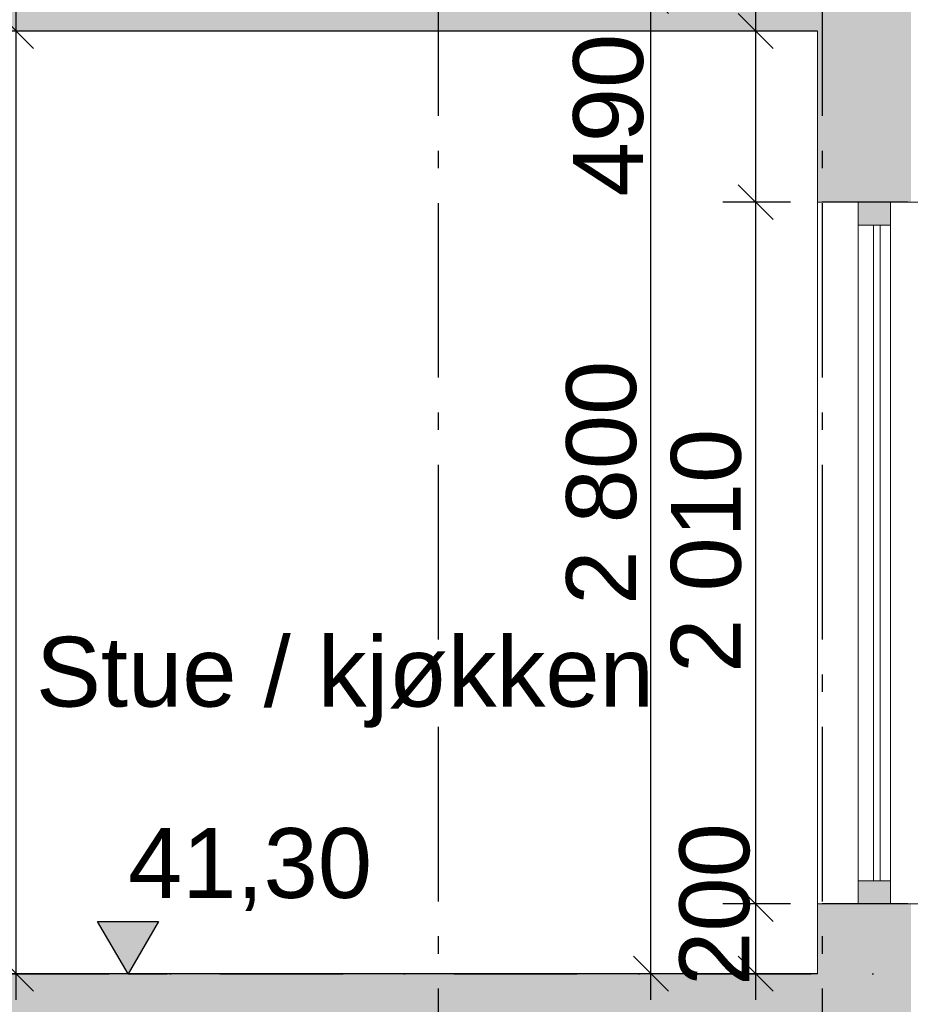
# Model space of a CAD drawing. Header units: millimetres. Extents: x 165469 to 203387225, y -6480348228 to 105421.
# Tile 60 of 67: x 203377957 to 203380508, y -6480306647 to -6480303827. Entities that reach past the tile are written whole.
import ezdxf
from ezdxf.enums import TextEntityAlignment as Align

# ---------------------------------------------------------------- set-up
doc = ezdxf.new("R2010")
doc.units = ezdxf.units.MM
doc.header["$LTSCALE"] = 0.5
doc.header["$MEASUREMENT"] = 0
for name, pattern in [('Akselinje', [1500, 1000, -200, 100, -200]), ('PLINE', [0]), ('Prikk & stiplet', [1340.555525, 705.555534, -352.777767, 0, -282.222223])]:
    doc.linetypes.add(name, pattern=pattern)
for name, color, linetype in [('23-- Yttervegger (Skravur)(Nye konstruksjoner)', 7, 'Continuous'), ('23-- Yttervegger(Nye konstruksjoner)', 7, 'Continuous'), ('251- Frittbærende dekker (Skravur)(Nye konstruksjoner)', 7, 'Continuous'), ('251- Frittbærende dekker(Nye konstruksjoner)', 7, 'Continuous'), ('82-- Modullinjer(Nye konstruksjoner)', 7, 'Continuous'), ('832- Tekst bygning(Nye konstruksjoner)', 7, 'Continuous'), ('842-M___1_100 Målsetting bygning(Nye konstruksjoner)', 7, 'Continuous')]:
    doc.layers.add(name, color=color, linetype=linetype)
for name, color, linetype, lineweight in [('234- Vinduer_ dører_ porter(Nye konstruksjoner)', 7, 'Continuous', 0), ('235- Utvendig kledning og overflate(Nye konstruksjoner)', 7, 'Continuous', 0), ('236- Innvendig kledning og overflate(Nye konstruksjoner)', 7, 'Continuous', 0), ('244- Vinduer_ dører_ foldevegger(Nye konstruksjoner)', 7, 'Continuous', 0)]:
    doc.layers.add(name, color=color, linetype=linetype, lineweight=lineweight)
doc.styles.add('GENERATED_STYLE_1', font='arial.ttf')
doc.styles.add('GENERATED_STYLE_2', font='arial.ttf')
doc.dimstyles.new('GENERATED_STYLE__1', dxfattribs={"dimtxt": 200, "dimasz": 95, "dimexe": 0.18, "dimexo": 1000, "dimgap": 0, "dimtad": 1, "dimdec": 0, "dimzin": 0, "dimdsep": 46, "dimtxsty": 'GENERATED_STYLE_1', "dimblk": 'ARROWHEAD_6', "dimblk1": 'ARROWHEAD_6', "dimblk2": 'ARROWHEAD_6', "dimcen": 0.09, "dimclrd": 256, "dimclre": 256, "dimclrt": 256, "dimadec": 1, "dimazin": 0, "dimtfac": 1, "dimtdec": 4, "dimtmove": 0, "dimatfit": 3, "dimfxl": 1, "dimtolj": 1, "dimtzin": 0, "dimarcsym": 0})
doc.dimstyles.new('GENERATED_STYLE__4', dxfattribs={"dimtxt": 200, "dimasz": 95, "dimexe": 0.18, "dimexo": 1000, "dimgap": 0, "dimtad": 1, "dimdec": 0, "dimzin": 0, "dimdsep": 46, "dimtxsty": 'GENERATED_STYLE_1', "dimblk": 'ARROWHEAD_6', "dimblk1": 'ARROWHEAD_6', "dimblk2": 'ARROWHEAD_6', "dimcen": 0.09, "dimclrd": 256, "dimclre": 256, "dimclrt": 256, "dimadec": 1, "dimazin": 0, "dimtfac": 1, "dimtdec": 4, "dimtmove": 2, "dimatfit": 3, "dimfxl": 1, "dimtolj": 1, "dimtzin": 0, "dimarcsym": 0})

# ---------------------------------------------------------------- blocks, each defined once
blk = doc.blocks.new('Standard grid marker[15]_2', base_point=(203379155.5, -6480291402))
at = {"layer": '82-- Modullinjer(Nye konstruksjoner)', "linetype": 'Akselinje'}
blk.add_line((203379155.5, -6480291602), (203379155.5, -6480311159.4), dxfattribs=at)
at = {"layer": '82-- Modullinjer(Nye konstruksjoner)', "style": 'GENERATED_STYLE_2'}
for tag, p in [('AC_MarkerText_1_0', (203379155.5, -6480290727)), ('AC_MarkerText_1_1', (203379155.5, -6480311684.4))]:
    blk.add_attdef(tag, text='', height=350, rotation=360, dxfattribs=at).set_placement(p, align=Align.TOP_CENTER)
blk = doc.blocks.new('Standard grid marker[16]_2', base_point=(203380255.5, -6480291402))
at = {"layer": '82-- Modullinjer(Nye konstruksjoner)', "linetype": 'Akselinje'}
blk.add_line((203380255.5, -6480291602), (203380255.5, -6480311159.4), dxfattribs=at)
at = {"layer": '82-- Modullinjer(Nye konstruksjoner)', "style": 'GENERATED_STYLE_2'}
for tag, p in [('AC_MarkerText_1_0', (203380255.5, -6480290727)), ('AC_MarkerText_1_1', (203380255.5, -6480311684.4))]:
    blk.add_attdef(tag, text='', height=350, rotation=360, dxfattribs=at).set_placement(p, align=Align.TOP_CENTER)
blk = doc.blocks.new('*D238', base_point=(197219726.2, -6480347859.4))
at = {"layer": '842-M___1_100 Målsetting bygning(Nye konstruksjoner)', "linetype": 'PLINE'}
for p, q in [((203379815.5, -6480303809.4), (203379715.5, -6480303709.4)), ((203379765.5, -6480303759.4), (203379765.5, -6480303684.4)), ((203379865.5, -6480303759.4), (203379671.8, -6480303759.4)), ((203379765.5, -6480306559.4), (203379765.5, -6480303759.4)), ((203379715.5, -6480306509.4), (203379815.5, -6480306609.4)), ((203379865.5, -6480306559.4), (203379671.8, -6480306559.4)), ((203379765.5, -6480306634.4), (203379765.5, -6480306559.4))]:
    blk.add_line(p, q, dxfattribs=at)
at = {"layer": '842-M___1_100 Målsetting bygning(Nye konstruksjoner)', "insert": (203379725.5, -6480305502.6), "char_height": 200, "attachment_point": 7, "rotation": 90, "style": 'GENERATED_STYLE_1'}
blk.add_mtext('\\A1;{\\pql;\\fArial|b0|i0|c0|p0;\\W1.000000;2\xa0800}', dxfattribs=at)
blk = doc.blocks.new('ARROWHEAD_6')
at = {"linetype": 'Continuous'}
for p, q in [((-0.5, -0.5), (0.5, 0.5)), ((0, 0), (-1, 0))]:
    blk.add_line(p, q, dxfattribs=at)
blk = doc.blocks.new('*D240', base_point=(197219726.2, -6480347859.4))
at = {"layer": '842-M___1_100 Målsetting bygning(Nye konstruksjoner)', "linetype": 'PLINE'}
for p, q in [((203377946.8, -6480303859.4), (203377946.8, -6480303784.4)), ((203377996.8, -6480303909.4), (203377896.8, -6480303809.4)), ((203378046.8, -6480303859.4), (203377853.1, -6480303859.4)), ((203377946.8, -6480306559.4), (203377946.8, -6480303859.4)), ((203377896.8, -6480306509.4), (203377996.8, -6480306609.4)), ((203378046.8, -6480306559.4), (203377853.1, -6480306559.4)), ((203377946.8, -6480306634.4), (203377946.8, -6480306559.4))]:
    blk.add_line(p, q, dxfattribs=at)
at = {"layer": '842-M___1_100 Målsetting bygning(Nye konstruksjoner)', "insert": (203377906.8, -6480305552.6), "char_height": 200, "attachment_point": 7, "rotation": 90, "style": 'GENERATED_STYLE_1'}
blk.add_mtext('\\A1;{\\pql;\\fArial|b0|i0|c0|p0;\\W1.000000;2\xa0700}', dxfattribs=at)
blk = doc.blocks.new('*D250', base_point=(197219726.2, -6480347859.4))
at = {"layer": '842-M___1_100 Målsetting bygning(Nye konstruksjoner)', "linetype": 'PLINE'}
for p, q in [((203380015.5, -6480306309.4), (203380115.5, -6480306409.4)), ((203380165.5, -6480306359.4), (203379971.8, -6480306359.4)), ((203380065.5, -6480306559.4), (203380065.5, -6480306359.4)), ((203380015.5, -6480306509.4), (203380115.5, -6480306609.4)), ((203380165.5, -6480306559.4), (203379971.8, -6480306559.4)), ((203380065.5, -6480306634.4), (203380065.5, -6480306559.4))]:
    blk.add_line(p, q, dxfattribs=at)
at = {"layer": '842-M___1_100 Målsetting bygning(Nye konstruksjoner)', "insert": (203380049.9, -6480306594.1), "char_height": 200, "attachment_point": 7, "rotation": 90, "style": 'GENERATED_STYLE_1'}
blk.add_mtext('\\A1;{\\pql;\\fArial|b0|i0|c0|p0;\\W1.000000;200}', dxfattribs=at)
blk = doc.blocks.new('*D251', base_point=(197219726.2, -6480347859.4))
at = {"layer": '842-M___1_100 Målsetting bygning(Nye konstruksjoner)', "linetype": 'PLINE'}
for p, q in [((203380015.5, -6480304299.4), (203380115.5, -6480304399.4)), ((203380165.5, -6480304349.4), (203379971.8, -6480304349.4)), ((203380065.5, -6480306359.4), (203380065.5, -6480304349.4)), ((203380015.5, -6480306309.4), (203380115.5, -6480306409.4)), ((203380165.5, -6480306359.4), (203379971.8, -6480306359.4))]:
    blk.add_line(p, q, dxfattribs=at)
at = {"layer": '842-M___1_100 Målsetting bygning(Nye konstruksjoner)', "insert": (203380025.5, -6480305697.6), "char_height": 200, "attachment_point": 7, "rotation": 90, "style": 'GENERATED_STYLE_1'}
blk.add_mtext('\\A1;{\\pql;\\fArial|b0|i0|c0|p0;\\W1.000000;2\xa0010}', dxfattribs=at)
blk = doc.blocks.new('*D252', base_point=(197219726.2, -6480347859.4))
at = {"layer": '842-M___1_100 Målsetting bygning(Nye konstruksjoner)', "linetype": 'PLINE'}
for p, q in [((203380065.5, -6480303859.4), (203380065.5, -6480303784.4)), ((203380115.5, -6480303909.4), (203380015.5, -6480303809.4)), ((203380165.5, -6480303859.4), (203379971.8, -6480303859.4)), ((203380065.5, -6480304349.4), (203380065.5, -6480303859.4)), ((203380015.5, -6480304299.4), (203380115.5, -6480304399.4)), ((203380165.5, -6480304349.4), (203379971.8, -6480304349.4))]:
    blk.add_line(p, q, dxfattribs=at)
at = {"layer": '842-M___1_100 Målsetting bygning(Nye konstruksjoner)', "insert": (203379745.5, -6480304333.2), "char_height": 200, "attachment_point": 7, "rotation": 90, "style": 'GENERATED_STYLE_1'}
blk.add_mtext('\\A1;{\\pql;\\fArial|b0|i0|c0|p0;\\W1.000000;490}', dxfattribs=at)
blk = doc.blocks.new('*D258', base_point=(197219726.2, -6480347859.4))
at = {"layer": '842-M___1_100 Målsetting bygning(Nye konstruksjoner)', "linetype": 'PLINE'}
for p, q in [((203383298.5, -6480299694.8), (203383298.5, -6480299619.8)), ((203383348.5, -6480299744.8), (203383248.5, -6480299644.8)), ((203383392.2, -6480299694.8), (203383198.5, -6480299694.8)), ((203383298.5, -6480310079.4), (203383298.5, -6480299694.8)), ((203383248.5, -6480310029.4), (203383348.5, -6480310129.4)), ((203383392.2, -6480310079.4), (203383198.5, -6480310079.4)), ((203383298.5, -6480310154.4), (203383298.5, -6480310079.4))]:
    blk.add_line(p, q, dxfattribs=at)
at = {"layer": '842-M___1_100 Målsetting bygning(Nye konstruksjoner)', "insert": (203383258.5, -6480305268.5), "char_height": 200, "attachment_point": 7, "rotation": 90, "style": 'GENERATED_STYLE_1'}
blk.add_mtext('\\A1;{\\pql;\\fArial|b0|i0|c0|p0;\\W1.000000;10390}', dxfattribs=at)

msp = doc.modelspace()

# ---------------------------------------------------------------- hatches: boundary and pattern name
at = {"layer": '23-- Yttervegger (Skravur)(Nye konstruksjoner)', "linetype": 'Continuous'}
for points in [[(203380255.5, -6480303315.4), (203380255.5, -6480303794.4), (203380255.5, -6480303859.4), (203380255.5, -6480304349.4), (203380303.5, -6480304349.4), (203380303.5, -6480303337.8)], [(203380303.5, -6480303337.8), (203380303.5, -6480304349.4), (203380451.5, -6480304349.4), (203380501.5, -6480304349.4), (203380501.5, -6480303430.1)], [(203380510.5, -6480303434.3), (203380501.5, -6480303430.1), (203380501.5, -6480304349.4), (203380510.5, -6480304349.4)], [(203380242.5, -6480304349.4), (203380255.5, -6480304349.4), (203380255.5, -6480303859.4), (203380242.5, -6480303859.4)], [(203380359.5, -6480304415.4), (203380451.5, -6480304415.4), (203380451.5, -6480304349.4), (203380359.5, -6480304349.4)], [(203380451.5, -6480306359.4), (203380451.5, -6480306293.4), (203380359.5, -6480306293.4), (203380359.5, -6480306359.4)], [(203380242.5, -6480306359.4), (203380242.5, -6480306559.4), (203380255.5, -6480306559.4), (203380255.5, -6480306359.4)], [(203380255.5, -6480306359.4), (203380255.5, -6480306559.4), (203380303.5, -6480306559.4), (203380303.5, -6480306359.4)], [(203380303.5, -6480306359.4), (203380303.5, -6480306559.4), (203380501.5, -6480306559.4), (203380501.5, -6480306359.4), (203380451.5, -6480306359.4)], [(203380501.5, -6480306359.4), (203380501.5, -6480306559.4), (203380510.5, -6480306559.4), (203380510.5, -6480306359.4)], [(203380303.5, -6480307849.4), (203380451.5, -6480307849.4), (203380501.5, -6480307849.4), (203380501.5, -6480306559.4), (203380303.5, -6480306559.4), (203380303.5, -6480306859.4)], [(203380510.5, -6480306559.4), (203380501.5, -6480306559.4), (203380501.5, -6480307849.4), (203380510.5, -6480307849.4)]]:
    msp.add_hatch(color=256, dxfattribs=at).paths.add_polyline_path(points)
at = {"layer": '251- Frittbærende dekker (Skravur)(Nye konstruksjoner)', "linetype": 'Continuous'}
for points in [[(203380255.5, -6480303794.4), (203370668.5, -6480303794.4), (203370668.5, -6480303859.4), (203380255.5, -6480303859.4)], [(203380303.5, -6480306559.4), (203370607.5, -6480306559.4), (203370607.5, -6480306859.4), (203380303.5, -6480306859.4)]]:
    msp.add_hatch(color=256, dxfattribs=at).paths.add_polyline_path(points)
at = {"layer": '842-M___1_100 Målsetting bygning(Nye konstruksjoner)', "linetype": 'Continuous'}
msp.add_hatch(color=256, dxfattribs=at).paths.add_polyline_path([(203378267.5, -6480306559.4), (203378354.5, -6480306409.4), (203378180.5, -6480306409.4)])

# ---------------------------------------------------------------- linework, layer by layer
at = {"linetype": 'Prikk & stiplet'}
msp.add_line((203360430.6, -6480306559.4), (203385088.5, -6480306559.4), dxfattribs=at)
at = {"layer": '23-- Yttervegger(Nye konstruksjoner)', "linetype": 'PLINE', "flags": 128}
for points in [[(203380501.5, -6480304349.4), (203380451.5, -6480304349.4), (203380359.5, -6480304349.4), (203380303.5, -6480304349.4), (203380255.5, -6480304349.4)], [(203380501.5, -6480306359.4), (203380451.5, -6480306359.4), (203380359.5, -6480306359.4), (203380303.5, -6480306359.4), (203380255.5, -6480306359.4)]]:
    msp.add_lwpolyline(points, dxfattribs=at)
at = {"layer": '234- Vinduer_ dører_ porter(Nye konstruksjoner)', "linetype": 'PLINE'}
for p, q in [((203380359.5, -6480304349.4), (203380359.5, -6480304415.4)), ((203380451.5, -6480304349.4), (203380451.5, -6480304415.4)), ((203380359.5, -6480304415.4), (203380359.5, -6480306293.4)), ((203380451.5, -6480304415.4), (203380359.5, -6480304415.4)), ((203380402.5, -6480304415.4), (203380402.5, -6480306293.4)), ((203380422.5, -6480306293.4), (203380422.5, -6480304415.4)), ((203380451.5, -6480304415.4), (203380451.5, -6480306293.4)), ((203380359.5, -6480306293.4), (203380359.5, -6480306359.4)), ((203380451.5, -6480306293.4), (203380359.5, -6480306293.4)), ((203380451.5, -6480306293.4), (203380451.5, -6480306359.4))]:
    msp.add_line(p, q, dxfattribs=at)
at = {"layer": '235- Utvendig kledning og overflate(Nye konstruksjoner)', "linetype": 'PLINE', "flags": 128}
for points in [[(203380588.5, -6480304349.4), (203380569.5, -6480304349.4), (203380533.5, -6480304349.4), (203380510.5, -6480304349.4), (203380501.5, -6480304349.4)], [(203380588.5, -6480306359.4), (203380569.5, -6480306359.4), (203380533.5, -6480306359.4), (203380510.5, -6480306359.4), (203380501.5, -6480306359.4)]]:
    msp.add_lwpolyline(points, dxfattribs=at)
at = {"layer": '236- Innvendig kledning og overflate(Nye konstruksjoner)', "linetype": 'PLINE'}
for p, q in [((203380242.5, -6480303859.4), (203380242.5, -6480304349.4)), ((203380255.5, -6480304349.4), (203380242.5, -6480304349.4)), ((203380242.5, -6480306359.4), (203380242.5, -6480306559.4)), ((203380255.5, -6480306359.4), (203380242.5, -6480306359.4))]:
    msp.add_line(p, q, dxfattribs=at)
at = {"layer": '244- Vinduer_ dører_ foldevegger(Nye konstruksjoner)', "linetype": 'PLINE'}
msp.add_line((203380242.5, -6480306359.4), (203380242.5, -6480304349.4), dxfattribs=at)
at = {"layer": '251- Frittbærende dekker(Nye konstruksjoner)', "linetype": 'PLINE'}
for p, q in [((203380242.5, -6480303859.4), (203375580.9, -6480303859.4)), ((203380242.5, -6480306559.4), (203376070.9, -6480306559.4))]:
    msp.add_line(p, q, dxfattribs=at)
at = {"layer": '842-M___1_100 Målsetting bygning(Nye konstruksjoner)', "linetype": 'PLINE'}
for p, q in [((203378267.5, -6480306559.4), (203378180.5, -6480306409.4)), ((203378180.5, -6480306409.4), (203378354.5, -6480306409.4)), ((203378354.5, -6480306409.4), (203378267.5, -6480306559.4)), ((203378267.5, -6480306559.4), (203378155, -6480306559.4)), ((203378267.5, -6480306559.4), (203378380, -6480306559.4))]:
    msp.add_line(p, q, dxfattribs=at)

# ---------------------------------------------------------------- block references
at = {"layer": '82-- Modullinjer(Nye konstruksjoner)', "linetype": 'PLINE'}
for name, p in [('Standard grid marker[15]_2', (203379155.5, -6480291402)), ('Standard grid marker[16]_2', (203380255.5, -6480291402))]:
    msp.add_blockref(name, p, dxfattribs=at)

# ---------------------------------------------------------------- texts
at = {"layer": '832- Tekst bygning(Nye konstruksjoner)', "linetype": 'Continuous', "insert": (203378003.7, -6480305594.3), "char_height": 200, "attachment_point": 1, "style": 'GENERATED_STYLE_1'}
msp.add_mtext('\\A1;{\\pql;\\fArial|b0|i0|c0|p0;\\W1.000000;S\\fArial|b0|i0|c0|p0;\\W1.000000;tue / kjøkken}', dxfattribs=at)
at = {"layer": '842-M___1_100 Målsetting bygning(Nye konstruksjoner)', "insert": (203378267.5, -6480306379.4), "char_height": 200, "attachment_point": 7, "style": 'GENERATED_STYLE_1'}
msp.add_mtext('\\A1;{\\pql;\\fArial|b0|i0|c0|p0;\\W1.000000;41,30}', dxfattribs=at)

# ---------------------------------------------------------------- dimensions: what is measured, and where the dimension line sits
at = {"layer": '842-M___1_100 Målsetting bygning(Nye konstruksjoner)', "linetype": 'Continuous'}
dim = msp.add_linear_dim(base=(203383298.5, -6480299694.8), p1=(203382688.5, -6480310079.4), p2=(203372705.5, -6480299694.8), angle=90, text='10390', dimstyle='GENERATED_STYLE__1', dxfattribs=at)
dim.commit()
dim.dimension.update_dxf_attribs({"geometry": '*D258', "text_midpoint": (203383158.5, -6480304887.9), "dimtype": 160, "text_rotation": 90})
for base, p1, p2, dimstyle, picture, middle in [((203379765.5, -6480303759.4), (203380255.5, -6480306559.4), (203380242.5, -6480303759.4), 'GENERATED_STYLE__1', '*D238', (203379625.5, -6480305159.5)), ((203377946.8, -6480303859.4), (203380242.5, -6480306559.4), (203380242.5, -6480303859.4), 'GENERATED_STYLE__1', '*D240', (203377806.8, -6480305209.5)), ((203380065.5, -6480303859.4), (203380242.5, -6480304349.4), (203380255.5, -6480303859.4), 'GENERATED_STYLE__1', '*D252', (203379645.5, -6480304104.9)), ((203380065.5, -6480304349.4), (203380242.5, -6480306359.4), (203380242.5, -6480304349.4), 'GENERATED_STYLE__1', '*D251', (203379925.5, -6480305354.5)), ((203380065.5, -6480306359.4), (203380255.5, -6480306559.4), (203380242.5, -6480306359.4), 'GENERATED_STYLE__4', '*D250', (203379949.9, -6480306365.8))]:
    dim = msp.add_linear_dim(base=base, p1=p1, p2=p2, angle=90, dimstyle=dimstyle, dxfattribs=at)
    dim.commit()
    dim.dimension.update_dxf_attribs({"geometry": picture, "text_midpoint": middle, "dimtype": 160, "text_rotation": 90})

doc.saveas('drawing.dxf')
